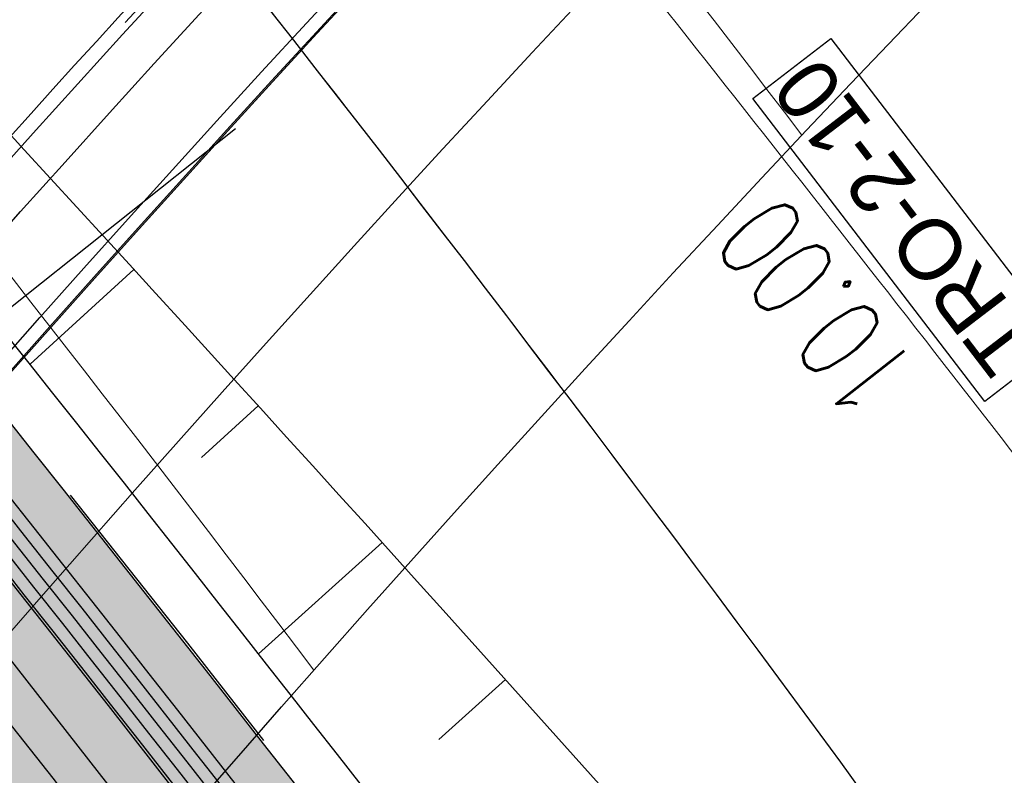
# Model space of a CAD drawing. Header units: metres. Extents: x 3458045 to 3462392, y 5482308 to 5484762.
# Tile 137 of 256: x 3459723 to 3459733, y 5483645 to 5483653. Entities that reach past the tile are written whole.
import ezdxf

# ---------------------------------------------------------------- set-up
doc = ezdxf.new("R2010")
doc.units = ezdxf.units.M
for name, pattern in [('AUSGEZOGEN', [2, 1, 1]), ('STRICHPUNKT2', [12.7, 6.35, -3.175, 0, -3.175]), ('VERDECKT', [9.525, 6.35, -3.175]), ('VERDECKT2', [4.7625, 3.175, -1.5875])]:
    doc.linetypes.add(name, pattern=pattern)
doc.layers.get('0').update_dxf_attribs({"linetype": 'CONTINUOUS'})
for name, color, linetype in [('SP_ACHSE_6522', 7, 'CONTINUOUS'), ('SP_ACHSE_6721', 7, 'CONTINUOUS'), ('SP_ACHSE_6731', 7, 'CONTINUOUS'), ('SP_ACHSE_8521', 7, 'CONTINUOUS'), ('SP_ACHSE_8559', 7, 'CONTINUOUS'), ('SP_ACHSE_8901', 7, 'CONTINUOUS'), ('SP_ACHSE_8911', 7, 'CONTINUOUS'), ('SP_AXIS', 7, 'CONTINUOUS'), ('SP_BAUGRUBE-BÖSCHUNG', 210, 'AUSGEZOGEN'), ('SP_Blockfugen', 2, 'STRICHPUNKT2'), ('SP_BW5xx-BrückenB44', 7, 'CONTINUOUS'), ('SP_BW5xx-StwRheinuferstraße', 7, 'CONTINUOUS'), ('SP_SOLID_Trogsohle_L7+8', 253, 'CONTINUOUS'), ('SP_StadtbahnFluchtweg', 1, 'CONTINUOUS'), ('SP_TEXT', 2, 'CONTINUOUS'), ('SP_TrogTunnel-Bautoleranz', 160, 'VERDECKT2'), ('SP_Trogwand_L7+8', 2, 'CONTINUOUS'), ('SP_Tunnelwand_L7+8', 2, 'VERDECKT2'), ('SP_Vb_Planung', 10, 'CONTINUOUS'), ('SP_VERM', 1, 'CONTINUOUS'), ('T__AXIS', 3, 'CONTINUOUS')]:
    doc.layers.add(name, color=color, linetype=linetype)
doc.layers.add('SP_HILF', color=6, linetype='CONTINUOUS', plot=False)
doc.styles.add('K_ISOCP', font='k_isocp.shx')
doc.styles.add('SP_F', font='romans.shx', dxfattribs={"width": 0.7, "bigfont": 'sp_f.shx'})
doc.linetypes.add('EISENBAHN', pattern='A,0.15,[130,ltypeshp.shx,S=0.25,R=0,X=0,Y=0],0.15', length=0.3)

# ---------------------------------------------------------------- blocks, each defined once
blk = doc.blocks.new('*U307')
at = {"color": 0, "linetype": 'ByBlock'}
for p, q in [((-19.652, 22.583), (-20.707, 21.619)), ((-18.389, 21.198), (-18.966, 20.673)), ((-17.13, 19.808), (-18.384, 18.676)), ((-15.875, 18.415), (-16.552, 17.807))]:
    blk.add_line(p, q, dxfattribs=at)

msp = doc.modelspace()

# ---------------------------------------------------------------- hatches: boundary and pattern name
at = {"layer": 'SP_SOLID_Trogsohle_L7+8'}
h = msp.add_hatch(color=256, dxfattribs=at)
h.dxf.hatch_style = 1
edge = h.paths.add_edge_path()
edge.add_line((3459702.4491, 5483672.5808), (3459694.7598, 5483665.8028))
edge.add_arc((3459249.8293, 5483273.6017), 593.1145, 29.9488058, 41.395802, ccw=False)
edge.add_line((3459763.7463, 5483569.6999), (3459768.6709, 5483560.5694))
edge.add_line((3459768.6709, 5483560.5694), (3459778.0346, 5483565.7481))
edge.add_line((3459778.0346, 5483565.7481), (3459772.6293, 5483574.8142))
edge.add_arc((3459249.8466, 5483273.6149), 603.343, 29.9482368, 41.3959476)

# ---------------------------------------------------------------- linework, layer by layer
at = {"layer": 'SP_ACHSE_6522'}
msp.add_lwpolyline([(3459690.7881, 5483531.9132, -0.2377022), (3459686.1518, 5483610.9287, -0.0061985), (3459687.0669, 5483612.9743, -0.0121933), (3459689.202, 5483617.3074, -0.0105958), (3459691.5324, 5483621.5387, -0.0089985), (3459694.0269, 5483625.6756, -0.0074011), (3459696.6557, 5483629.7285, -0.0058038), (3459699.3906, 5483633.7106, -0.0926184), (3459762.8248, 5483695.6159, -0.000188), (3459762.9764, 5483695.717, -0.0049276), (3459767.5685, 5483698.7086, -0.0035197), (3459772.2105, 5483701.6223, -0.0021118), (3459776.885, 5483704.4835, -0.0007039), (3459781.5756, 5483707.3183), (3459851.7814, 5483749.6586)], format="xyb", dxfattribs=at)
at = {"layer": 'SP_ACHSE_6721'}
msp.add_lwpolyline([(3459679.7641, 5483534.8411, -0.2153203), (3459678.2508, 5483614.3812, -0.0091566), (3459679.763, 5483617.7339, -0.0118607), (3459682.128, 5483622.4365, -0.0103948), (3459684.7, 5483627.0294, -0.0089289), (3459687.4477, 5483631.5195, -0.0074631), (3459690.341, 5483635.9173, -0.0059973), (3459693.3517, 5483640.2356, -0.0909405), (3459758.1619, 5483702.9627, -0.0001847), (3459758.3163, 5483703.0655, -0.0048411), (3459762.9923, 5483706.1077, -0.0034579), (3459767.7182, 5483709.072, -0.0020747), (3459772.4766, 5483711.9837, -0.0006916), (3459777.2511, 5483714.8692), (3459883.1578, 5483778.7402)], format="xyb", dxfattribs=at)
at = {"layer": 'SP_ACHSE_6731'}
msp.add_lwpolyline([(3459881.431, 5483781.605), (3459775.3544, 5483717.6418, 0.0006868), (3459770.5464, 5483714.7367, 0.0020604), (3459765.7545, 5483711.8051, 0.003434), (3459760.995, 5483708.8211, 0.0048076), (3459756.2855, 5483705.7591, 0.0001835), (3459756.13, 5483705.6556, 0.0917105), (3459689.9388, 5483641.4448, 0.005897), (3459686.9574, 5483637.1459, 0.0073719), (3459684.0911, 5483632.7695, 0.0088469), (3459681.3683, 5483628.3025, 0.0103219), (3459678.8188, 5483623.7345, 0.011797), (3459676.4739, 5483619.0584, 0.0045035), (3459675.7031, 5483617.3858, 0.2228231), (3459677.0437, 5483532.3132, 0.0025401)], format="xyb", dxfattribs=at)
at = {"layer": 'SP_ACHSE_8521'}
msp.add_lwpolyline([(3459667.116, 5483524.3467, -0.2255197), (3459663.8072, 5483620.7334, -0.0051343), (3459664.7675, 5483622.8858, -0.011674), (3459667.3044, 5483628.0892, -0.0103411), (3459670.0679, 5483633.176, -0.0090081), (3459673.0262, 5483638.1522, -0.0076752), (3459676.1489, 5483643.027, -0.0063424), (3459679.407, 5483647.8124, -0.0936983), (3459747.1614, 5483714.0324, -0.0004892), (3459747.5816, 5483714.3114, -0.0047607), (3459752.3417, 5483717.3973, -0.0034005), (3459757.1515, 5483720.4051, -0.0020403), (3459761.9938, 5483723.3604, -0.0006801), (3459766.8521, 5483726.2893), (3459833.8685, 5483766.6082)], format="xyb", dxfattribs=at)
at = {"layer": 'SP_ACHSE_8559'}
msp.add_lwpolyline([(3459696.9548, 5483536.2327, -0.2344318), (3459692.8953, 5483607.6275, -0.0063737), (3459693.7491, 5483609.5568, -0.0124985), (3459695.7467, 5483613.6421, -0.0108016), (3459697.9326, 5483617.63, -0.0091049), (3459700.2755, 5483621.5278, -0.0074082), (3459702.7459, 5483625.3463, -0.0057115), (3459705.3156, 5483629.0986, -0.0928262), (3459766.845, 5483689.2823, -0.0001911), (3459766.9943, 5483689.382, -0.005006), (3459771.5129, 5483692.3293, -0.0035757), (3459776.0813, 5483695.1986, -0.0021454), (3459780.6824, 5483698.0155, -0.0007151), (3459785.2995, 5483700.806), (3459855.6534, 5483743.2356)], format="xyb", dxfattribs=at)
at = {"layer": 'SP_ACHSE_8901'}
msp.add_lwpolyline([(3459478.4179, 5483881.5975), (3459663.5917, 5483703.287, -0.0763528), (3459773.4733, 5483559.3038, -0.0026415)], format="xyb", dxfattribs=at)
at = {"layer": 'SP_ACHSE_8911'}
msp.add_lwpolyline([(3459777.2173, 5483559.7474, 0.0769413), (3459666.0197, 5483705.8087), (3459480.8452, 5483884.1198, 0.0146052)], format="xyb", dxfattribs=at)
at = {"layer": 'SP_AXIS'}
for points in [[(3459462.9996, 5483888.6898), (3459657.2317, 5483701.6383, -0.0004357), (3459663.6067, 5483695.4918, -0.001307), (3459669.9603, 5483689.3232, -0.0021783), (3459676.2707, 5483683.1104, -0.0030497), (3459682.5157, 5483676.832, -0.003921), (3459688.6726, 5483670.4671, -0.0047924), (3459694.7177, 5483663.996, -0.0018941), (3459696.8141, 5483661.6896, -0.028225), (3459725.0993, 5483626.531, -0.0018941), (3459726.9033, 5483623.9892, -0.0047924), (3459731.9296, 5483616.6986, -0.003921), (3459736.8282, 5483609.3214, -0.0030497), (3459741.6235, 5483601.8767, -0.0021783), (3459746.3407, 5483594.3821, -0.001307), (3459751.0056, 5483586.8549, -0.0004357), (3459755.6442, 5483579.3114, 0.0003596)], [(3459777.2173, 5483559.7474, 0.0769413), (3459666.0197, 5483705.8087), (3459480.8452, 5483884.1198, 0.0146052)], [(3459478.4179, 5483881.5975), (3459663.5917, 5483703.287, -0.0763528), (3459773.4733, 5483559.3038, -0.0026415)], [(3459769.2766, 5483584.2553, -0.0008234), (3459761.9942, 5483596.2792, -0.0002745), (3459754.7382, 5483608.319, 0.0005709), (3459751.2476, 5483614.1058, 0.0017127), (3459747.7306, 5483619.8765, 0.0028544), (3459744.1611, 5483625.6149, 0.0039962), (3459740.5133, 5483631.3038, 0.0047547), (3459737.0195, 5483636.5476, 0.0377955), (3459708.7845, 5483671.9589, 0.0047547), (3459704.4503, 5483676.5326, 0.0039962), (3459699.7165, 5483681.3556, 0.0028544), (3459694.917, 5483686.1133, 0.0017127), (3459690.0743, 5483690.827, 0.0005709), (3459685.2101, 5483695.5185), (3459504.9574, 5483869.1071, 0.0004357)], [(3459881.431, 5483781.605), (3459775.3544, 5483717.6418, 0.0006868), (3459770.5464, 5483714.7367, 0.0020604), (3459765.7545, 5483711.8051, 0.003434), (3459760.995, 5483708.8211, 0.0048076), (3459756.2855, 5483705.7591, 0.0001835), (3459756.13, 5483705.6556, 0.0917105), (3459689.9388, 5483641.4448, 0.005897), (3459686.9574, 5483637.1459, 0.0073719), (3459684.0911, 5483632.7695, 0.0088469), (3459681.3683, 5483628.3025, 0.0103219), (3459678.8188, 5483623.7345, 0.011797), (3459676.4739, 5483619.0584, 0.0045035), (3459675.7031, 5483617.3858, 0.2228231), (3459677.0437, 5483532.3132, 0.0025401)], [(3459679.7641, 5483534.8411, -0.2153203), (3459678.2508, 5483614.3812, -0.0091566), (3459679.763, 5483617.7339, -0.0118607), (3459682.128, 5483622.4365, -0.0103948), (3459684.7, 5483627.0294, -0.0089289), (3459687.4477, 5483631.5195, -0.0074631), (3459690.341, 5483635.9173, -0.0059973), (3459693.3517, 5483640.2356, -0.0909405), (3459758.1619, 5483702.9627, -0.0001847), (3459758.3163, 5483703.0655, -0.0048411), (3459762.9923, 5483706.1077, -0.0034579), (3459767.7182, 5483709.072, -0.0020747), (3459772.4766, 5483711.9837, -0.0006916), (3459777.2511, 5483714.8692), (3459883.1578, 5483778.7402)], [(3459667.116, 5483524.3467, -0.2255197), (3459663.8072, 5483620.7334, -0.0051343), (3459664.7675, 5483622.8858, -0.011674), (3459667.3044, 5483628.0892, -0.0103411), (3459670.0679, 5483633.176, -0.0090081), (3459673.0262, 5483638.1522, -0.0076752), (3459676.1489, 5483643.027, -0.0063424), (3459679.407, 5483647.8124, -0.0936983), (3459747.1614, 5483714.0324, -0.0004892), (3459747.5816, 5483714.3114, -0.0047607), (3459752.3417, 5483717.3973, -0.0034005), (3459757.1515, 5483720.4051, -0.0020403), (3459761.9938, 5483723.3604, -0.0006801), (3459766.8521, 5483726.2893), (3459833.8685, 5483766.6082)], [(3459690.7881, 5483531.9132, -0.2377022), (3459686.1518, 5483610.9287, -0.0061985), (3459687.0669, 5483612.9743, -0.0121933), (3459689.202, 5483617.3074, -0.0105958), (3459691.5324, 5483621.5387, -0.0089985), (3459694.0269, 5483625.6756, -0.0074011), (3459696.6557, 5483629.7285, -0.0058038), (3459699.3906, 5483633.7106, -0.0926184), (3459762.8248, 5483695.6159, -0.000188), (3459762.9764, 5483695.717, -0.0049276), (3459767.5685, 5483698.7086, -0.0035197), (3459772.2105, 5483701.6223, -0.0021118), (3459776.885, 5483704.4835, -0.0007039), (3459781.5756, 5483707.3183), (3459851.7814, 5483749.6586)]]:
    msp.add_lwpolyline(points, format="xyb", dxfattribs=at)
at = {"layer": 'SP_BAUGRUBE-BÖSCHUNG'}
for points in [[(3459743.3921, 5483627.6046, 0.0208482), (3459709.5152, 5483665.2286, 0.0501887)], [(3459740.2564, 5483625.9709, 0.0206513), (3459709.5152, 5483665.2286, 0.0501887)], [(3459701.9668, 5483656.737, -0.0203106), (3459728.5616, 5483616.9676, -0.0707095)], [(3459701.9668, 5483656.737, -0.0199852), (3459731.1141, 5483619.4137, -0.0707095)]]:
    msp.add_lwpolyline(points, format="xyb", dxfattribs=at)
at = {"layer": 'SP_Blockfugen'}
msp.add_line((3459724.7335, 5483651.6649), (3459711.0423, 5483640.7656), dxfattribs=at)
at = {"layer": 'SP_BW5xx-BrückenB44', "color": 96, "linetype": 'VERDECKT', "lineweight": 13, "ltscale": 2, "flags": 128}
for points in [[(3459662.4661, 5483617.5053, -0.0077788), (3459663.8072, 5483620.7334, -0.0051343), (3459664.7675, 5483622.8858, -0.011674), (3459667.3044, 5483628.0892, -0.0103411), (3459670.0679, 5483633.176, -0.0090081), (3459673.0262, 5483638.1522, -0.0076752), (3459676.1489, 5483643.027, -0.0063424), (3459679.407, 5483647.8124, -0.0936983), (3459747.1614, 5483714.0324, -0.0004892), (3459747.5816, 5483714.3114, -0.0047607), (3459752.3417, 5483717.3973, -0.0034005), (3459757.1515, 5483720.4051, -0.0020403), (3459761.9938, 5483723.3604, -0.0006801), (3459766.8521, 5483726.2893), (3459767.293, 5483726.5545)], [(3459665.4795, 5483616.2878, -0.007822), (3459666.7888, 5483619.44, -0.0051343), (3459667.7218, 5483621.5313, -0.011674), (3459670.1917, 5483626.5972, -0.0103411), (3459672.891, 5483631.5659, -0.0090081), (3459675.7894, 5483636.4414, -0.0076752), (3459678.8583, 5483641.2321, -0.0063424), (3459682.07, 5483645.9494, -0.0936983), (3459748.9617, 5483711.3266, -0.0004892), (3459749.3767, 5483711.6021, -0.0047607), (3459754.0836, 5483714.6535, -0.0034005), (3459758.8559, 5483717.6379, -0.0020403), (3459763.6756, 5483720.5793, -0.0006801), (3459768.5263, 5483723.5037), (3459769.1481, 5483723.8778)], [(3459682.0772, 5483609.5819, -0.007823), (3459683.1687, 5483612.2186, -0.0061985), (3459684.1169, 5483614.3381, -0.0121933), (3459686.3226, 5483618.8146, -0.0105958), (3459688.7195, 5483623.1665, -0.0089985), (3459691.2743, 5483627.4036, -0.0074011), (3459693.9555, 5483631.5372, -0.0058038), (3459696.7332, 5483635.5815, -0.0926184), (3459761.0207, 5483698.3192, -0.000188), (3459761.1743, 5483698.4216, -0.0049276), (3459765.8214, 5483701.4491, -0.0035197), (3459770.5021, 5483704.3871, -0.0021118), (3459775.2001, 5483707.2626, -0.0005769), (3459779.0498, 5483709.5906)], [(3459685.0906, 5483608.3644, -0.0078891), (3459686.1518, 5483610.9287, -0.0061985), (3459687.0669, 5483612.9744, -0.0121933), (3459689.202, 5483617.3074, -0.0105958), (3459691.5324, 5483621.5387, -0.0089985), (3459694.0269, 5483625.6756, -0.0074011), (3459696.6557, 5483629.7285, -0.0058038), (3459699.3906, 5483633.7106, -0.0926184), (3459762.8248, 5483695.6159, -0.000188), (3459762.9764, 5483695.717, -0.0049276), (3459767.5685, 5483698.7086, -0.0035197), (3459772.2105, 5483701.6223, -0.0021118), (3459776.885, 5483704.4835, -0.0006033), (3459780.9048, 5483706.914)], [(3459688.3358, 5483607.0533, -0.0079658), (3459689.3643, 5483609.5396, -0.0061985), (3459690.2438, 5483611.5056, -0.0121933), (3459692.3029, 5483615.6842, -0.0105958), (3459694.5618, 5483619.7856, -0.0089985), (3459696.9911, 5483623.8146, -0.0074011), (3459699.5636, 5483627.7806, -0.0058038), (3459702.2525, 5483631.6958, -0.0926184), (3459764.7677, 5483692.7047, -0.000188), (3459764.9171, 5483692.8043, -0.0049276), (3459769.45, 5483695.7574, -0.0035197), (3459774.0503, 5483698.6448, -0.0021118), (3459778.6996, 5483701.4906, -0.0006319), (3459782.9025, 5483704.0315)], [(3459691.5803, 5483605.7424, -0.0069502), (3459692.4355, 5483607.8239, -0.0063737), (3459693.2944, 5483609.7649, -0.0124985), (3459695.3032, 5483613.8729, -0.0108016), (3459697.4994, 5483617.8797, -0.0091049), (3459699.8517, 5483621.7932, -0.0074082), (3459702.3301, 5483625.6241, -0.0057097), (3459704.9063, 5483629.3858, -0.0928259), (3459766.5672, 5483689.698, -0.0001911), (3459766.7168, 5483689.7979, -0.005006), (3459771.2439, 5483692.7508, -0.0035757), (3459775.8184, 5483695.6239, -0.0021454), (3459780.4232, 5483698.4431, -0.0006933), (3459784.9001, 5483701.1491)]]:
    msp.add_lwpolyline(points, format="xyb", dxfattribs=at)
at = {"layer": 'SP_BW5xx-BrückenB44', "color": 96}
for points in [[(3459664.1798, 5483617.514, -0.0063324), (3459665.2636, 5483620.1016, -0.0051343), (3459666.2106, 5483622.2242, -0.011674), (3459668.7147, 5483627.3604, -0.0103411), (3459671.4469, 5483632.3895, -0.0090081), (3459674.3759, 5483637.3165, -0.0076752), (3459677.4723, 5483642.1503, -0.0063424), (3459680.7078, 5483646.9024, -0.0936983), (3459748.0408, 5483712.7108, -0.0004892), (3459748.4584, 5483712.988, -0.0047607), (3459753.1925, 5483716.0571, -0.0034005), (3459757.9841, 5483719.0534, -0.0020403), (3459762.8153, 5483722.0019, -0.0006412), (3459767.392, 5483724.7615)], [(3459668.7247, 5483614.9767, -0.0078715), (3459669.9997, 5483618.0471, -0.0051343), (3459670.9033, 5483620.0725, -0.011674), (3459673.301, 5483624.9903, -0.0103411), (3459675.9312, 5483629.8318, -0.0090081), (3459678.7652, 5483634.5989, -0.0076752), (3459681.7761, 5483639.2992, -0.0063424), (3459684.9379, 5483643.9431, -0.0936983), (3459750.9005, 5483708.4127, -0.0004892), (3459751.3098, 5483708.6844, -0.0047607), (3459755.9594, 5483711.6987, -0.0034005), (3459760.6914, 5483714.6578, -0.0020403), (3459765.4867, 5483717.5844, -0.0006801), (3459770.3293, 5483720.5038), (3459771.1459, 5483720.9951)], [(3459659.9511, 5483618.5214, -0.0077448), (3459661.3188, 5483621.8129, -0.0051343), (3459662.3019, 5483624.0164, -0.011674), (3459664.8947, 5483629.3345, -0.0103411), (3459667.7117, 5483634.5199, -0.0090081), (3459670.7199, 5483639.5801, -0.0076752), (3459673.8875, 5483644.525, -0.0063424), (3459677.1844, 5483649.3673, -0.0936983), (3459745.6588, 5483716.2907, -0.0004892), (3459746.0835, 5483716.5727, -0.0037356), (3459749.8484, 5483719.0244, -0.0034005)], [(3459671.089, 5483614.0214, -0.0079096), (3459672.339, 5483617.0322, -0.0051343), (3459673.2212, 5483619.0097, -0.011674), (3459675.5664, 5483623.8196, -0.0103411), (3459678.1463, 5483628.5684, -0.0090081), (3459680.9333, 5483633.2566, -0.0076752), (3459683.902, 5483637.8909, -0.0063424), (3459687.0274, 5483642.4813, -0.0936983), (3459752.3131, 5483706.2897, -0.0004892), (3459752.7182, 5483706.5586, -0.0047607), (3459757.3261, 5483709.5458, -0.0034005), (3459762.0287, 5483712.4866, -0.0020403), (3459766.8062, 5483715.4023, -0.0006801), (3459771.6429, 5483718.3181), (3459772.6015, 5483718.8949)], [(3459670.9622, 5483613.4256, -0.0093683), (3459672.4307, 5483616.9924, -0.0051343), (3459673.3121, 5483618.968, -0.011674), (3459675.6552, 5483623.7737, -0.0103411), (3459678.2331, 5483628.5189, -0.0090081), (3459681.0184, 5483633.2039, -0.0076752), (3459683.9854, 5483637.8357, -0.0063424), (3459687.1093, 5483642.424, -0.0936983), (3459752.3685, 5483706.2064, -0.0004892), (3459752.7734, 5483706.4753, -0.0047607), (3459757.3797, 5483709.4614, -0.0034005), (3459762.0812, 5483712.4014, -0.0020403), (3459766.858, 5483715.3167, -0.0006801), (3459771.6944, 5483718.2324), (3459772.6586, 5483718.8125)], [(3459671.2403, 5483613.3132, -0.0093772), (3459672.706, 5483616.873, -0.0051343), (3459673.5848, 5483618.8429, -0.011674), (3459675.9217, 5483623.6359, -0.0103411), (3459678.4937, 5483628.3703, -0.0090081), (3459681.2734, 5483633.046, -0.0076752), (3459684.2355, 5483637.67, -0.0063424), (3459687.3551, 5483642.252, -0.0936983), (3459752.5347, 5483705.9567, -0.0004892), (3459752.9391, 5483706.2252, -0.0047607), (3459757.5405, 5483709.2081, -0.0034005), (3459762.2385, 5483712.146, -0.0020403), (3459767.0132, 5483715.06, -0.0006801), (3459771.8489, 5483717.9753), (3459772.8298, 5483718.5654)], [(3459773.5686, 5483717.4994, 0.0004908), (3459770.1317, 5483715.4208, 0.0020604), (3459765.3342, 5483712.4858, 0.003434), (3459760.5654, 5483709.496, 0.0048076), (3459755.843, 5483706.4256, 0.0001835), (3459755.6867, 5483706.3216, 0.0918169), (3459689.2245, 5483641.8206, 0.0059411), (3459686.205, 5483637.462, 0.0074015), (3459683.3002, 5483633.0203, 0.0088619), (3459680.5389, 5483628.4825, 0.0103224), (3459677.9516, 5483623.8381, 0.0117829), (3459675.5699, 5483619.0799, 0.005959), (3459674.5446, 5483616.8334, 0.0080538), (3459673.2779, 5483613.8381, 0.0080538)], [(3459773.6543, 5483717.3758, 0.000492), (3459770.2095, 5483715.2925, 0.0020604), (3459765.413, 5483712.3582, 0.003434), (3459760.646, 5483709.3694, 0.0048076), (3459755.926, 5483706.3006, 0.0001835), (3459755.7698, 5483706.1967, 0.0918169), (3459689.3468, 5483641.7338, 0.0059411), (3459686.3293, 5483637.3781, 0.0074015), (3459683.4269, 5483632.94, 0.0088619), (3459680.6684, 5483628.4068, 0.0103224), (3459678.0841, 5483623.7678, 0.0117829), (3459675.7056, 5483619.0159, 0.005959), (3459674.6817, 5483616.7728, 0.0080538), (3459673.417, 5483613.7819, 0.0080538)], [(3459658.7574, 5483619.0037, -0.007729), (3459660.1376, 5483622.3253, -0.0051343), (3459661.1315, 5483624.553, -0.011674), (3459663.7509, 5483629.9256, -0.0103411), (3459666.5933, 5483635.1578, -0.0090081), (3459669.6253, 5483640.2578, -0.0076752), (3459672.8142, 5483645.236, -0.0063424), (3459676.1294, 5483650.1053, -0.0908776), (3459742.5424, 5483715.7442, 0.7365005)], [(3459775.0241, 5483715.3993, 0.0005105), (3459771.4535, 5483713.2401, 0.0020604), (3459766.6739, 5483710.3161, 0.003434), (3459761.9348, 5483707.3449, 0.0048076), (3459757.2535, 5483704.3012, 0.0001835), (3459757.0997, 5483704.1989, 0.0918169), (3459691.3039, 5483640.3447, 0.0059411), (3459688.3182, 5483636.0349, 0.0074015), (3459685.4547, 5483631.6563, 0.0088619), (3459682.7405, 5483627.1957, 0.0103224), (3459680.2043, 5483622.6433, 0.0117829), (3459677.8765, 5483617.9926, 0.005959), (3459676.8768, 5483615.8023, 0.0080538), (3459675.6422, 5483612.8829, 0.0106779)], [(3459776.3939, 5483713.4228, 0.0005291), (3459772.6975, 5483711.1877, 0.0020604), (3459767.9347, 5483708.274, 0.003434), (3459763.2236, 5483705.3203, 0.0048076), (3459758.581, 5483702.3017, 0.0001835), (3459758.4295, 5483702.201, 0.0918169), (3459693.261, 5483638.9556, 0.0059411), (3459690.3072, 5483634.6917, 0.0074015), (3459687.4825, 5483630.3726, 0.0088619), (3459684.8125, 5483625.9847, 0.0103224), (3459682.3246, 5483621.5189, 0.0117829), (3459680.0474, 5483616.9692, 0.005959), (3459679.0718, 5483614.8319, 0.0080538), (3459677.8675, 5483611.9838, 0.0080538)], [(3459776.4795, 5483713.2993, 0.0005303), (3459772.7753, 5483711.0594, 0.0020604), (3459768.0135, 5483708.1464, 0.003434), (3459763.3042, 5483705.1937, 0.0048076), (3459758.6639, 5483702.1768, 0.0001835), (3459758.5127, 5483702.0762, 0.0918169), (3459693.3834, 5483638.8687, 0.0059411), (3459690.4315, 5483634.6078, 0.0074015), (3459687.6093, 5483630.2924, 0.0088619), (3459684.942, 5483625.909, 0.0103224), (3459682.4571, 5483621.4486, 0.0117829), (3459680.1831, 5483616.9053, 0.005959), (3459679.209, 5483614.7712, 0.0080538), (3459678.0065, 5483611.9276, 0.0080538)], [(3459678.7393, 5483610.9305, -0.007755), (3459679.8644, 5483613.6474, -0.0061985), (3459680.8492, 5483615.8488, -0.0121933), (3459683.1332, 5483620.484, -0.0105958), (3459685.6036, 5483624.9697, -0.0089985), (3459688.2254, 5483629.3177, -0.0074011), (3459690.9645, 5483633.5407, -0.0058038), (3459693.7895, 5483637.6539, -0.0926184), (3459759.0223, 5483701.3136, -0.000188), (3459759.1782, 5483701.4175, -0.0049276), (3459763.8861, 5483704.4846, -0.0035197), (3459768.6098, 5483707.4496, -0.0021118), (3459773.3337, 5483710.341, -0.0005477), (3459776.995, 5483712.5554, -0.0005477)], [(3459679.1229, 5483610.1284, -0.0093602), (3459680.461, 5483613.3894, -0.0061985), (3459681.4392, 5483615.5761, -0.0121933), (3459683.709, 5483620.1826, -0.0105958), (3459686.1662, 5483624.6441, -0.0089985), (3459688.7759, 5483628.9721, -0.0074011), (3459691.5046, 5483633.179, -0.0058038), (3459694.321, 5483637.2798, -0.0926184), (3459759.3832, 5483700.7729, -0.000188), (3459759.5386, 5483700.8766, -0.0049276), (3459764.2355, 5483703.9366, -0.0035197), (3459768.9514, 5483706.8966, -0.0021118), (3459773.6706, 5483709.7852, -0.0005529), (3459777.366, 5483712.0201)], [(3459679.401, 5483610.016, -0.0093709), (3459680.7364, 5483613.2704, -0.0061985), (3459681.7115, 5483615.4502, -0.0121933), (3459683.9748, 5483620.0435, -0.0105958), (3459686.4259, 5483624.4938, -0.0089985), (3459689.03, 5483628.8126, -0.0074011), (3459691.7538, 5483633.012, -0.0058038), (3459694.5663, 5483637.1071, -0.0926184), (3459759.5497, 5483700.5234, -0.000188), (3459759.705, 5483700.6269, -0.0049276), (3459764.3968, 5483703.6836, -0.0035197), (3459769.1091, 5483706.6414, -0.0021118), (3459773.8262, 5483709.5286, -0.0005554), (3459777.5373, 5483711.773)], [(3459679.7129, 5483610.5372, -0.0077743), (3459680.8282, 5483613.2307, -0.0061985), (3459681.8022, 5483615.4082, -0.0121933), (3459684.0634, 5483619.9971, -0.0105958), (3459686.5124, 5483624.4438, -0.0089985), (3459689.1147, 5483628.7594, -0.0074011), (3459691.8369, 5483632.9564, -0.0058038), (3459694.6481, 5483637.0495, -0.0926184), (3459759.6052, 5483700.4402, -0.000188), (3459759.7604, 5483700.5437, -0.0049276), (3459764.4505, 5483703.5993, -0.0035197), (3459769.1617, 5483706.5563, -0.0021118), (3459773.878, 5483709.4431, -0.0005562), (3459777.5943, 5483711.6907, -0.0005562)], [(3459656.6944, 5483619.8372, -0.0077027), (3459658.0964, 5483623.2108, -0.0051343), (3459659.109, 5483625.4804, -0.011674), (3459661.7742, 5483630.9471, -0.0103411), (3459664.6606, 5483636.2602, -0.0090081), (3459667.7335, 5483641.4291, -0.0076752), (3459670.9593, 5483646.4648, -0.0063424), (3459674.3063, 5483651.3807, -0.0800487), (3459732.1465, 5483711.0587, -0.0004892)], [(3459681.6136, 5483609.7692, -0.0078132), (3459682.7098, 5483612.4171, -0.0061985), (3459683.663, 5483614.548, -0.0121933), (3459685.8797, 5483619.0464, -0.0105958), (3459688.2867, 5483623.417, -0.0089985), (3459690.8509, 5483627.6694, -0.0074011), (3459693.5401, 5483631.8155, -0.0058038), (3459696.3243, 5483635.8694, -0.0926184), (3459760.7432, 5483698.7351, -0.000188), (3459760.8971, 5483698.8377, -0.0049276), (3459765.5526, 5483701.8707, -0.0035197), (3459770.2393, 5483704.8124, -0.0021118), (3459774.9408, 5483707.6902, -0.0005728), (3459778.7644, 5483710.0024)], [(3459692.0439, 5483605.5551, -0.0069627), (3459692.8953, 5483607.6275, -0.0063737), (3459693.7491, 5483609.5568, -0.0124985), (3459695.7467, 5483613.6421, -0.0108016), (3459697.9326, 5483617.63, -0.0091049), (3459700.2755, 5483621.5278, -0.0074082), (3459702.7459, 5483625.3463, -0.0057105), (3459705.3156, 5483629.0986, -0.0928267), (3459766.845, 5483689.2823, -0.0001911), (3459766.9943, 5483689.382, -0.005006), (3459771.5129, 5483692.3293, -0.0035757), (3459776.0813, 5483695.1986, -0.0021454), (3459780.6824, 5483698.0155, -0.0006975), (3459785.1855, 5483700.7373)], [(3459696.9813, 5483603.5603, -0.0071059), (3459697.7921, 5483605.5354, -0.0063737), (3459698.5907, 5483607.34, -0.0124985), (3459700.4705, 5483611.184, -0.0108016), (3459702.5458, 5483614.9702, -0.0091049), (3459704.7888, 5483618.7019, -0.0074082), (3459707.1734, 5483622.3878, -0.0057106), (3459709.6744, 5483626.0398, -0.0928281), (3459769.8042, 5483684.8552, -0.0001911), (3459769.9501, 5483684.9527, -0.005006), (3459774.3772, 5483687.8403, -0.0035757), (3459778.8812, 5483690.6691, -0.0021454), (3459783.4433, 5483693.4622, -0.0007151), (3459788.0474, 5483696.2448), (3459788.2248, 5483696.3518)]]:
    msp.add_lwpolyline(points, format="xyb", dxfattribs=at)
at = {"layer": 'SP_BW5xx-BrückenB44', "color": 96, "flags": 128}
for points in [[(3459667.925, 5483615.2998, -0.0078588), (3459669.2084, 5483618.3903, -0.0051343), (3459670.1193, 5483620.432, -0.011674), (3459672.5348, 5483625.3863, -0.0103411), (3459675.182, 5483630.2591, -0.0090081), (3459678.0319, 5483635.053, -0.0076752), (3459681.0571, 5483639.7755, -0.0063424), (3459684.2312, 5483644.4375, -0.0936983), (3459750.4228, 5483709.1308, -0.0004892), (3459750.8334, 5483709.4034, -0.0047607), (3459755.4972, 5483712.4268, -0.0034005), (3459760.2391, 5483715.3922, -0.0020403), (3459765.0404, 5483718.3224, -0.0007879), (3459770.654, 5483721.705, -0.0006412)], [(3459683.9519, 5483609.5255, -0.0049426), (3459684.6304, 5483611.1583, -0.0063737), (3459685.5773, 5483613.2982, -0.0124985), (3459687.774, 5483617.7906, -0.0108016), (3459690.1465, 5483622.1191, -0.0091049), (3459692.658, 5483626.2975, -0.0074082), (3459695.2731, 5483630.3395, -0.0057105), (3459697.9588, 5483634.2612, -0.0928243), (3459761.8506, 5483696.7543, -0.0001911), (3459762.0056, 5483696.8578, -0.005006), (3459766.6784, 5483699.9058, -0.0035757), (3459771.3557, 5483702.8435, -0.0021454), (3459776.0226, 5483705.7006, -0.0006218), (3459780.0556, 5483708.1392, -0.0005392)], [(3459684.091, 5483609.4693, -0.0049426), (3459684.7684, 5483611.0994, -0.0063737), (3459685.7137, 5483613.2357, -0.0124985), (3459687.9071, 5483617.7214, -0.0108016), (3459690.2765, 5483622.0442, -0.0091049), (3459692.7852, 5483626.2179, -0.0074082), (3459695.3978, 5483630.2561, -0.0057105), (3459698.0816, 5483634.1751, -0.0928243), (3459761.9339, 5483696.6296, -0.0001911), (3459762.0888, 5483696.733, -0.005006), (3459766.7591, 5483699.7793, -0.0035757), (3459771.4346, 5483702.7159, -0.0021454), (3459776.1003, 5483705.5724, -0.000623), (3459780.1413, 5483708.0157, -0.0003996)], [(3459685.6955, 5483609.9536, -0.0019591), (3459685.9639, 5483610.5887, -0.0063737), (3459686.8957, 5483612.6946, -0.0124985), (3459689.0603, 5483617.1214, -0.0108016), (3459691.4027, 5483621.3948, -0.0091049), (3459693.887, 5483625.528, -0.0074082), (3459696.4787, 5483629.5339, -0.0057105), (3459699.1457, 5483633.4283, -0.0928243), (3459762.6564, 5483695.5488, -0.0001911), (3459762.8104, 5483695.6517, -0.005006), (3459767.4584, 5483698.6834, -0.0035757), (3459772.1181, 5483701.6101, -0.0021454), (3459776.7744, 5483704.4608, -0.0004104), (3459779.4335, 5483706.0701)], [(3459688.5878, 5483607.6525, -0.0049426), (3459689.2284, 5483609.1941, -0.0063737), (3459690.1235, 5483611.2167, -0.0124985), (3459692.2095, 5483615.4827, -0.0108016), (3459694.4781, 5483619.6217, -0.0091049), (3459696.8958, 5483623.644, -0.0074082), (3459699.4304, 5483627.5616, -0.0057105), (3459702.0516, 5483631.3891, -0.0928243), (3459764.6291, 5483692.5974, -0.0001911), (3459764.7809, 5483692.6988, -0.005006), (3459769.3679, 5483695.6908, -0.0035757), (3459773.9847, 5483698.5904, -0.0021454), (3459778.615, 5483701.4252, -0.0005392), (3459782.1029, 5483703.535, -0.0005392)], [(3459692.279, 5483607.2936, -0.0016974), (3459692.493, 5483607.7994, -0.0063737), (3459693.3513, 5483609.7389, -0.0124985), (3459695.3586, 5483613.8441, -0.0108016), (3459697.5536, 5483617.8485, -0.0091049), (3459699.9047, 5483621.76, -0.0074082), (3459702.3821, 5483625.5893, -0.0057105), (3459704.9575, 5483629.3499, -0.0928243), (3459766.6019, 5483689.646, -0.0001911), (3459766.7515, 5483689.7459, -0.005006), (3459771.2775, 5483692.6981, -0.0035757), (3459775.8513, 5483695.5708, -0.0021454), (3459780.4556, 5483698.3896, -0.0004694), (3459783.4857, 5483700.223)], [(3459693.0847, 5483605.8357, -0.0049426), (3459693.6885, 5483607.2887, -0.0063737), (3459694.5333, 5483609.1977, -0.0124985), (3459696.5119, 5483613.244, -0.0108016), (3459698.6798, 5483617.1992, -0.0091049), (3459701.0065, 5483621.0701, -0.0074082), (3459703.463, 5483624.8671, -0.0057105), (3459706.0216, 5483628.6032, -0.0928243), (3459767.3243, 5483688.5653, -0.0001911), (3459767.4731, 5483688.6646, -0.005006), (3459771.9768, 5483691.6022, -0.0035757), (3459776.5348, 5483694.465, -0.0021454), (3459781.1296, 5483697.278, -0.0007048), (3459785.6778, 5483700.027, -0.0004802)], [(3459693.2238, 5483605.7795, -0.0049426), (3459693.8264, 5483607.2298, -0.0063737), (3459694.6697, 5483609.1353, -0.0124985), (3459696.6449, 5483613.1747, -0.0108016), (3459698.8097, 5483617.1243, -0.0091049), (3459701.1337, 5483620.9905, -0.0074082), (3459703.5877, 5483624.7838, -0.0057105), (3459706.1444, 5483628.517, -0.0928243), (3459767.4077, 5483688.4405, -0.0001911), (3459767.5563, 5483688.5398, -0.005006), (3459772.0575, 5483691.4758, -0.0035757), (3459776.6137, 5483694.3374, -0.0021454), (3459781.2074, 5483697.1497, -0.0007061), (3459785.7634, 5483699.9035, -0.0005392)], [(3459699.2508, 5483633.317, -0.0000372), (3459699.2685, 5483633.3422, -0.0456291), (3459727.653, 5483666.8682)], [(3459704.8365, 5483629.4387, -0.0449584), (3459731.9753, 5483661.5801)]]:
    msp.add_lwpolyline(points, format="xyb", dxfattribs=at)
at = {"layer": 'SP_BW5xx-BrückenB44', "color": 96, "lineweight": 13}
for points in [[(3459669.1883, 5483614.7894, -0.0078788), (3459670.4584, 5483617.8481, -0.0051343), (3459671.3578, 5483619.8641, -0.011674), (3459673.7452, 5483624.7608, -0.0103411), (3459676.3656, 5483629.5841, -0.0090081), (3459679.1904, 5483634.3357, -0.0076752), (3459682.193, 5483639.0231, -0.0063424), (3459685.3476, 5483643.6564, -0.0936983), (3459751.1775, 5483707.9964, -0.0004892), (3459751.5859, 5483708.2676, -0.0047607), (3459756.2274, 5483711.2765, -0.0034005), (3459760.9536, 5483714.232, -0.0020403), (3459765.7454, 5483717.1565, -0.0006801), (3459770.5869, 5483720.0752), (3459771.4313, 5483720.5833)], [(3459692.9711, 5483605.1805, -0.0069881), (3459693.8149, 5483607.2346, -0.0063737), (3459694.6583, 5483609.1405, -0.0124985), (3459696.6338, 5483613.1805, -0.0108016), (3459698.7989, 5483617.1305, -0.0091049), (3459701.1231, 5483620.9971, -0.0074082), (3459703.5773, 5483624.7907, -0.0057105), (3459706.1342, 5483628.5242, -0.0928267), (3459767.4008, 5483688.4509, -0.0001911), (3459767.5494, 5483688.5502, -0.005006), (3459772.0508, 5483691.4863, -0.0035757), (3459776.6071, 5483694.348, -0.0021454), (3459781.2009, 5483697.1604, -0.000706), (3459785.7563, 5483699.9138)], [(3459694.5937, 5483604.5249, -0.0070342), (3459695.4242, 5483606.5471, -0.0063737), (3459696.2494, 5483608.412, -0.0124985), (3459698.1862, 5483612.3727, -0.0108016), (3459700.315, 5483616.2564, -0.0091049), (3459702.6063, 5483620.0684, -0.0074082), (3459705.0324, 5483623.8184, -0.0057105), (3459707.5667, 5483627.519, -0.0928267), (3459768.3733, 5483686.996, -0.0001911), (3459768.5208, 5483687.0946, -0.005006), (3459772.9921, 5483690.011, -0.0035757), (3459777.5273, 5483692.8594, -0.0021454), (3459782.1082, 5483695.664, -0.0007151), (3459786.7186, 5483698.4505), (3459786.7551, 5483698.4725)]]:
    msp.add_lwpolyline(points, format="xyb", dxfattribs=at)
at = {"layer": 'SP_BW5xx-BrückenB44', "lineweight": 13, "flags": 128}
for points in [[(3459701.6518, 5483684.3708, -0.0003226), (3459702.1947, 5483683.8271, -0.0039962), (3459706.9678, 5483678.9641, -0.0047547), (3459711.3485, 5483674.3412, -0.0090257), (3459718.6602, 5483666.1812, -0.015472), (3459730.4921, 5483651.5985)], [(3459699.2211, 5483681.8517, -0.0002961), (3459699.7165, 5483681.3556, -0.0039962), (3459704.4504, 5483676.5325, -0.0047547), (3459708.7852, 5483671.958, -0.0093162), (3459716.2402, 5483663.6284, -0.0156884), (3459728.0755, 5483648.9937)], [(3459696.6537, 5483679.1158, -0.0002459), (3459697.0613, 5483678.7075, -0.0039962), (3459701.7532, 5483673.9271, -0.0047547), (3459706.0389, 5483669.4046, -0.0095281), (3459713.6825, 5483660.8494, -0.0156757), (3459725.5309, 5483646.1609)]]:
    msp.add_lwpolyline(points, format="xyb", dxfattribs=at)
at = {"layer": 'SP_BW5xx-StwRheinuferstraße', "color": 96, "linetype": 'VERDECKT', "lineweight": 13, "ltscale": 2, "flags": 128}
msp.add_lwpolyline([(3459659.221, 5483618.8164, -0.007735), (3459660.5963, 5483622.1263, -0.0051343), (3459661.586, 5483624.3446, -0.011674), (3459664.1951, 5483629.6961, -0.0103411), (3459667.0277, 5483634.9101, -0.0090081), (3459670.0504, 5483639.9946, -0.0076752), (3459673.231, 5483644.9599, -0.0063424), (3459676.5391, 5483649.8187, -0.0936983), (3459745.2226, 5483716.9464, -0.0004892), (3459745.6485, 5483717.2292, -0.0047607), (3459750.4658, 5483720.3522, -0.0034005), (3459755.316, 5483723.3852, -0.0020403), (3459760.1827, 5483726.3553, -0.0006801), (3459765.0492, 5483729.2892), (3459765.2952, 5483729.4372)], format="xyb", dxfattribs=at)
at = {"layer": 'SP_HILF'}
msp.add_lwpolyline([(3459702.4491, 5483672.5808), (3459694.7598, 5483665.8028, -0.0499885), (3459763.7463, 5483569.6999), (3459768.6709, 5483560.5694), (3459778.0346, 5483565.7481), (3459772.6293, 5483574.8142, 0.0499916)], format="xyb", close=True, dxfattribs=at)
at = {"layer": 'SP_StadtbahnFluchtweg'}
for points in [[(3459770.9868, 5483573.8591, 0.0705157), (3459667.0255, 5483706.8532), (3459481.8509, 5483885.1643, 0.0146052), (3459449.208, 5483914.8096, 0.0024244), (3459443.1423, 5483919.951, 0.0025682), (3459435.0409, 5483926.6787, 0.0018344), (3459426.8839, 5483933.332, 0.0011007), (3459418.6913, 5483939.9347, 0.0003669), (3459410.4827, 5483946.5107, -0.0004089), (3459403.1219, 5483952.4081, -0.0012268), (3459395.7842, 5483958.3265, -0.0020447), (3459388.489, 5483964.2898, -0.0028626), (3459381.2564, 5483970.3214, -0.0036805), (3459374.107, 5483976.444, -0.0033791), (3459368.6904, 5483981.2179, -0.0305085), (3459325.9228, 5484024.4096), (3459319.8219, 5484031.3731)], [(3459765.3996, 5483570.6363, 0.070515), (3459662.5516, 5483702.2071), (3459477.377, 5483880.5182, 0.0146052), (3459445.0129, 5483909.9102, 0.0024244), (3459438.9957, 5483915.0106, 0.0025682), (3459430.9457, 5483921.6955, 0.0018344), (3459422.8254, 5483928.3189, 0.0011007), (3459414.655, 5483934.9038, 0.0003669), (3459406.4537, 5483941.4738, -0.0004089), (3459399.0848, 5483947.3777, -0.0012268), (3459391.7225, 5483953.316, -0.0020447), (3459384.3865, 5483959.3127, -0.0028626), (3459377.0972, 5483965.3916, -0.0036805), (3459369.8756, 5483971.5759, -0.0033791), (3459364.3931, 5483976.408, -0.0305085), (3459321.0714, 5484020.1592), (3459314.9705, 5484027.1227)]]:
    msp.add_lwpolyline(points, format="xyb", dxfattribs=at)
at = {"layer": 'SP_TEXT', "color": 1, "lineweight": 25}
msp.add_lwpolyline([(3459733.1439, 5483649.5019), (3459732.3495, 5483648.8937), (3459729.9925, 5483651.9722), (3459730.7869, 5483652.5804)], close=True, dxfattribs=at)
at = {"layer": 'SP_TrogTunnel-Bautoleranz'}
for points in [[(3459771.9993, 5483573.9041, 0.0501887), (3459701.6989, 5483671.9195)], [(3459695.547, 5483666.4967, -0.0501883), (3459764.8904, 5483569.8157, -0.0026415)]]:
    msp.add_lwpolyline(points, format="xyb", dxfattribs=at)
at = {"layer": 'SP_Trogwand_L7+8', "color": 1, "linetype": 'VERDECKT2'}
for points in [[(3459313.5605, 5484025.8859), (3459319.6613, 5484018.9225, 0.0305905), (3459363.2672, 5483974.8987, 0.0033195), (3459368.6704, 5483970.1385, 0.0036712), (3459375.8927, 5483963.9544, 0.0028553), (3459383.1863, 5483957.8724, 0.0020395), (3459390.5307, 5483951.869, 0.0012237), (3459397.9055, 5483945.9206, 0.0004079), (3459405.2911, 5483940.0032, -0.0003675), (3459413.4813, 5483933.4418, -0.0011024), (3459421.6445, 5483926.8625, -0.0018373), (3459429.7612, 5483920.2417, -0.0025722), (3459437.8115, 5483913.5558, -0.002454), (3459443.8899, 5483908.4025, -0.014563), (3459476.0769, 5483879.1664), (3459661.2507, 5483700.8559, -0.0707095), (3459764.0019, 5483569.3047, -0.0707095)], [(3459772.8879, 5483574.4151, 0.0501887), (3459702.4678, 5483672.5973)]]:
    msp.add_lwpolyline(points, format="xyb", dxfattribs=at)
at = {"layer": 'SP_Trogwand_L7+8'}
for points in [[(3459772.4544, 5483574.1658, 0.0501887), (3459702.0927, 5483672.2667)], [(3459772.021, 5483573.9166, 0.0501887), (3459701.7177, 5483671.936)], [(3459695.5283, 5483666.4802, -0.0501883), (3459764.8688, 5483569.8033, -0.0707095)], [(3459695.1532, 5483666.1496, -0.0501883), (3459764.4353, 5483569.554, -0.0707095)]]:
    msp.add_lwpolyline(points, format="xyb", dxfattribs=at)
at = {"layer": 'SP_Trogwand_L7+8', "color": 251}
for points in [[(3459772.3461, 5483574.1035, 0.0501887), (3459701.999, 5483672.184)], [(3459772.2377, 5483574.0412, 0.0501887), (3459701.9052, 5483672.1014)], [(3459772.1294, 5483573.9789, 0.0501887), (3459701.8114, 5483672.0187)], [(3459695.4345, 5483666.3976, -0.0501883), (3459764.7604, 5483569.741, -0.0707095)], [(3459695.3407, 5483666.3149, -0.0501883), (3459764.652, 5483569.6787, -0.0707095)], [(3459695.247, 5483666.2322, -0.0501883), (3459764.5437, 5483569.6163, -0.0707095)]]:
    msp.add_lwpolyline(points, format="xyb", dxfattribs=at)
at = {"layer": 'SP_Tunnelwand_L7+8'}
msp.add_lwpolyline([(3459773.8543, 5483437.9507, -0.0048267), (3459774.0272, 5483438.9405, -0.0102194), (3459774.5464, 5483441.4524, -0.0072994), (3459775.1587, 5483443.9673, -0.0043796), (3459775.8353, 5483446.4883, -0.0014599), (3459776.5472, 5483449.0221), (3459786.6178, 5483484.6011, 0.0010135), (3459787.6513, 5483488.2711, 0.0030406), (3459788.6592, 5483491.9652, 0.0050678), (3459789.6109, 5483495.6897, 0.0070949), (3459790.475, 5483499.4509, 0.0091222), (3459791.2196, 5483503.2528, 0.0111495), (3459791.8118, 5483507.0966, 0.0096243), (3459792.134, 5483509.9866, 0.0966281), (3459789.3676, 5483537.2118, 0.005752), (3459788.8587, 5483538.8251, 0.0123927), (3459787.5017, 5483542.6324, 0.0104385), (3459785.9782, 5483546.3594, 0.0084844), (3459784.3208, 5483550.013, 0.0065303), (3459782.5607, 5483553.6022, 0.0045764), (3459780.7281, 5483557.1386, 0.0026224), (3459778.8515, 5483560.6355, 0.0769413), (3459667.3099, 5483707.1486), (3459482.1353, 5483885.4597, 0.0146052)], format="xyb", dxfattribs=at)
at = {"layer": 'SP_Vb_Planung', "linetype": 'AUSGEZOGEN', "lineweight": 13, "ltscale": 13}
for points in [[(3459777.6566, 5483559.9861, 0.0769413), (3459666.3666, 5483706.1689), (3459481.192, 5483884.48, 0.0146052)], [(3459776.7779, 5483559.5086, 0.0769413), (3459665.6729, 5483705.4486), (3459480.4984, 5483883.7597, 0.0146052)], [(3459478.7647, 5483881.9576), (3459663.9385, 5483703.6472, -0.0763528), (3459773.9123, 5483559.5433, -0.0026415)], [(3459478.0711, 5483881.2373), (3459663.2449, 5483702.9268, -0.0763528), (3459773.0344, 5483559.0643, -0.0026415)], [(3459881.1728, 5483782.0332), (3459775.0962, 5483718.07, 0.0006868), (3459770.2872, 5483715.1643, 0.0020604), (3459765.4918, 5483712.2306, 0.003434), (3459760.7265, 5483709.2429, 0.0048076), (3459756.0089, 5483706.1756, 0.0001835), (3459755.8529, 5483706.0719, 0.0917105), (3459689.5312, 5483641.7344, 0.005897), (3459686.5432, 5483637.426, 0.0073719), (3459683.6688, 5483633.0373, 0.0088469), (3459680.9369, 5483628.5552, 0.0103219), (3459678.3773, 5483623.9691, 0.011797), (3459676.0217, 5483619.2719, 0.0045035), (3459675.2472, 5483617.5909, 0.2228231), (3459676.5944, 5483532.0938, 0.0025401)], [(3459881.6892, 5483781.1768), (3459775.6126, 5483717.2137, 0.0006868), (3459770.8056, 5483714.3091, 0.0020604), (3459766.0171, 5483711.3797, 0.003434), (3459761.2635, 5483708.3993, 0.0048076), (3459756.5621, 5483705.3425, 0.0001835), (3459756.407, 5483705.2394, 0.0917105), (3459690.3464, 5483641.1552, 0.005897), (3459687.3716, 5483636.8658, 0.0073719), (3459684.5134, 5483632.5018, 0.0088469), (3459681.7998, 5483628.0499, 0.0103219), (3459679.2604, 5483623.4999, 0.011797), (3459676.926, 5483618.8448, 0.0045035), (3459676.1591, 5483617.1806, 0.2228231), (3459677.493, 5483532.5326, 0.0025401)], [(3459679.3124, 5483534.6267, -0.2153203), (3459677.7913, 5483614.5783, -0.0091566), (3459679.311, 5483617.9478, -0.0118607), (3459681.6868, 5483622.6717, -0.0103948), (3459684.269, 5483627.2827, -0.0089289), (3459687.0259, 5483631.7881, -0.0074631), (3459689.9274, 5483636.1983, -0.0059973), (3459692.945, 5483640.5264, -0.0909405), (3459757.8847, 5483703.3788, -0.0001847), (3459758.0394, 5483703.4818, -0.0048411), (3459762.7237, 5483706.5294, -0.0034579), (3459767.4554, 5483709.4974, -0.0020747), (3459772.2174, 5483712.4113, -0.0006916), (3459776.993, 5483715.2974), (3459882.8996, 5483779.1684)], [(3459680.2158, 5483535.0556, -0.2153203), (3459678.7103, 5483614.1841, -0.0091566), (3459680.2149, 5483617.52, -0.0118607), (3459682.5693, 5483622.2013, -0.0103948), (3459685.1311, 5483626.7761, -0.0089289), (3459687.8694, 5483631.251, -0.0074631), (3459690.7546, 5483635.6362, -0.0059973), (3459693.7584, 5483639.9447, -0.0909405), (3459758.4392, 5483702.5466, -0.0001847), (3459758.5932, 5483702.6491, -0.0048411), (3459763.2609, 5483705.686, -0.0034579), (3459767.9809, 5483708.6466, -0.0020747), (3459772.7358, 5483711.5562, -0.0006916), (3459777.5091, 5483714.4409), (3459883.416, 5483778.3121)]]:
    msp.add_lwpolyline(points, format="xyb", dxfattribs=at)
at = {"layer": 'SP_Vb_Planung', "linetype": 'EISENBAHN', "lineweight": 13, "ltscale": 13}
for points in [[(3459777.2173, 5483559.7474, 0.0769413), (3459666.0197, 5483705.8087), (3459480.8452, 5483884.1198, 0.0146052)], [(3459478.4179, 5483881.5975), (3459663.5917, 5483703.287, -0.0763528), (3459773.4733, 5483559.3038, -0.0026415)], [(3459881.431, 5483781.605), (3459775.3544, 5483717.6418, 0.0006868), (3459770.5464, 5483714.7367, 0.0020604), (3459765.7545, 5483711.8051, 0.003434), (3459760.995, 5483708.8211, 0.0048076), (3459756.2855, 5483705.7591, 0.0001835), (3459756.13, 5483705.6556, 0.0917105), (3459689.9388, 5483641.4448, 0.005897), (3459686.9574, 5483637.1459, 0.0073719), (3459684.0911, 5483632.7695, 0.0088469), (3459681.3683, 5483628.3025, 0.0103219), (3459678.8188, 5483623.7345, 0.011797), (3459676.4739, 5483619.0584, 0.0045035), (3459675.7031, 5483617.3858, 0.2228231), (3459677.0437, 5483532.3132, 0.0025401)], [(3459679.7641, 5483534.8411, -0.2153203), (3459678.2508, 5483614.3812, -0.0091566), (3459679.763, 5483617.7339, -0.0118607), (3459682.128, 5483622.4365, -0.0103948), (3459684.7, 5483627.0294, -0.0089289), (3459687.4477, 5483631.5195, -0.0074631), (3459690.341, 5483635.9173, -0.0059973), (3459693.3517, 5483640.2356, -0.0909405), (3459758.1619, 5483702.9627, -0.0001847), (3459758.3163, 5483703.0655, -0.0048411), (3459762.9923, 5483706.1077, -0.0034579), (3459767.7182, 5483709.072, -0.0020747), (3459772.4766, 5483711.9837, -0.0006916), (3459777.2511, 5483714.8692), (3459883.1578, 5483778.7402)]]:
    msp.add_lwpolyline(points, format="xyb", dxfattribs=at)
at = {"layer": 'SP_VERM', "color": 3, "linetype": 'AUSGEZOGEN', "lineweight": 0}
for points in [[(3459793.7425, 5483574.5812, 0.0546526), (3459715.6153, 5483685.2737, 0.0546526)], [(3459759.3354, 5483402.5326, -0.1439193), (3459754.6319, 5483441.2437, -0.0047478), (3459754.8686, 5483442.5859, -0.01005), (3459755.548, 5483445.8548, -0.0071784), (3459756.2936, 5483448.9086, -0.004307), (3459757.0619, 5483451.7683, -0.0014357), (3459757.8135, 5483454.4433), (3459767.8972, 5483490.0684, 0.0010265), (3459768.9011, 5483493.6337, 0.0030796), (3459769.8385, 5483497.0708, 0.0051327), (3459770.687, 5483500.3962, 0.0071859), (3459771.4242, 5483503.6143, 0.0092391), (3459772.0303, 5483506.7267, 0.0112924), (3459772.4885, 5483509.7322, 0.0097473), (3459772.7249, 5483511.8947, 0.0955136), (3459770.7326, 5483531.4589, 0.0058171), (3459770.3576, 5483532.6555, 0.0125278), (3459769.3251, 5483535.5659, 0.0105457), (3459768.1088, 5483538.5504, 0.0085637), (3459766.7273, 5483541.601, 0.0065817), (3459765.1986, 5483544.7216, 0.0045998), (3459763.5426, 5483547.9192, 0.0026179), (3459761.781, 5483551.2035, 0.0564644), (3459686.7013, 5483658.6994)]]:
    msp.add_lwpolyline(points, format="xyb", dxfattribs=at)
at = {"layer": 'SP_VERM', "color": 1, "linetype": 'AUSGEZOGEN', "lineweight": 0}
msp.add_arc((3459249.8403, 5483273.6114), 611.1769, 37.5731153, 38.5144326, dxfattribs=at)
at = {"layer": 'T__AXIS'}
for points in [[(3459775.7464, 5483558.7883, 0.0770008), (3459664.8059, 5483704.5483), (3459479.6324, 5483882.859, 0.0145947)], [(3459678.2644, 5483533.918, -0.2160712), (3459676.6775, 5483615.1548, -0.0091087), (3459678.2113, 5483618.5482, -0.011808), (3459680.6089, 5483623.3083, -0.0103602), (3459683.2152, 5483627.9576, -0.0089125), (3459685.9988, 5483632.5031, -0.0074648), (3459688.9298, 5483636.9551, -0.0060172), (3459691.9798, 5483641.3264, -0.0905782), (3459756.9676, 5483704.2661, -0.0005795), (3459757.4596, 5483704.5937, -0.0047821), (3459762.1946, 5483707.6716, -0.0034158), (3459766.9794, 5483710.6714, -0.0020495), (3459771.7968, 5483713.6187, -0.0006832), (3459776.6302, 5483716.5397), (3459882.2544, 5483780.2402)]]:
    msp.add_lwpolyline(points, format="xyb", dxfattribs=at)

# ---------------------------------------------------------------- block references
at = {"layer": 'SP_BAUGRUBE-BÖSCHUNG'}
msp.add_blockref('*U307', (3459743.3536, 5483627.6511), dxfattribs=at)

# ---------------------------------------------------------------- texts
at = {"layer": 'SP_TEXT', "color": 1, "lineweight": 25, "style": 'K_ISOCP'}
msp.add_text('TRO-2-10', height=0.625, rotation=127.43881, dxfattribs=at).set_placement((3459732.9188, 5483649.487))
at = {"layer": 'SP_VERM', "color": 2, "linetype": 'AUSGEZOGEN', "insert": (3459730.6361, 5483649.8421), "char_height": 0.875, "attachment_point": 5, "rotation": 128.04377, "style": 'SP_F'}
msp.add_mtext('\\A1;\\A1;10.00{\\H.7x;\\S^ ;}', dxfattribs=at)

doc.saveas('drawing.dxf')
